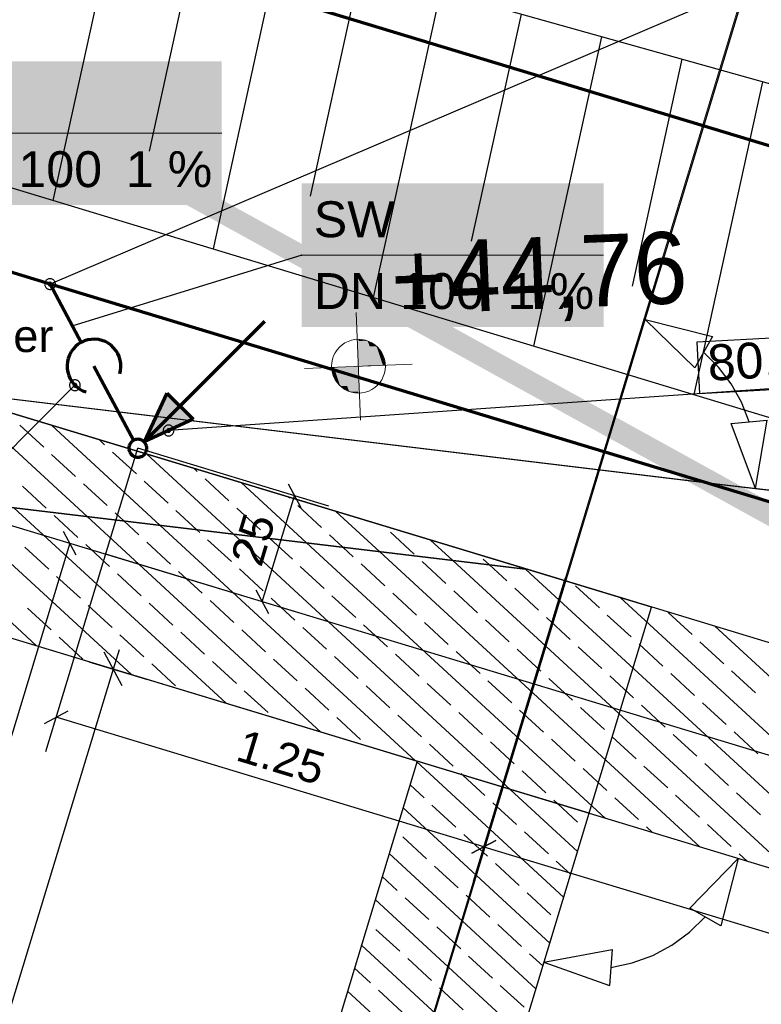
# Model space of a CAD drawing. Extents: x -779 to 790, y -208 to 633.
# Tile 169 of 232: x 174 to 216, y 334 to 389. Entities that reach past the tile are written whole.
import ezdxf
from ezdxf.lldxf.tags import DXFTag

# ---------------------------------------------------------------- set-up
doc = ezdxf.new("R2010")
doc.units = 0
doc.layers.get('0').update_dxf_attribs({"lineweight": 25})
for name, color, linetype, lineweight, true_color in [('01AFU Allgemein Bemaßung-A07F5V4RWF', 7, 'Continuous', 25, 0x848484), ('02 Raster Bemaßung', 7, 'Continuous', 25, 0x848484), ('02 Raster Gebäude-A07F5V4QWF', 7, 'Continuous', 25, 0x848484), ('20 Bodenplatte-A07F5V4PWF', 7, 'Continuous', 25, 0x848484), ('20 Fundament-A07F5V4OWF', 7, 'Continuous', 25, 0x848484), ('20 Magerbeton Bohrungen', 7, 'Continuous', 25, 0x848484), ('30 Baugrubenplanung', 7, 'Continuous', 25, 0x848484), ('60 Höhen Außen (Bestand - bleibt)', 9, 'Continuous', 18, 0x808080), ('S_Mass', 150, 'Continuous', 25, 0x007fff), ('S_Regenwasser_Grundleitung', 7, 'Continuous', 70, 0x0080ff), ('S_Schmutzwasser_Grundleitung', 7, 'Continuous', 70, 0x7f5f00), ('X_Mass', 150, 'Continuous', 25, 0x007fff)]:
    doc.layers.add(name, color=color, linetype=linetype, lineweight=lineweight, true_color=true_color)
for name, color, linetype, lineweight in [('02 Raster Gebäude-A07F5V53WF', 7, 'Continuous', 13), ('X_Allgemein', 7, 'Continuous', 25), ('X_Text', 7, 'Continuous', 25)]:
    doc.layers.add(name, color=color, linetype=linetype, lineweight=lineweight)
doc.styles.get("Standard").update_dxf_attribs({"font": 'arial.ttf'})
tags = doc.linetypes.add('Raster-A07F5V4TWF', pattern=[0.2, 0.1, -0.05, 0, -0.05]).pattern_tags.tags
tags[10:11] = [DXFTag(74, 4), DXFTag(75, 0), DXFTag(340, '0'), DXFTag(46, 1.0), DXFTag(50, 0.0), DXFTag(44, 0.0), DXFTag(45, 0.0)]
tags[8:9] = [DXFTag(74, 4), DXFTag(75, 0), DXFTag(340, '0'), DXFTag(46, 1.0), DXFTag(50, 0.0), DXFTag(44, 0.0), DXFTag(45, 0.0)]
tags[6:7] = [DXFTag(74, 4), DXFTag(75, 0), DXFTag(340, '0'), DXFTag(46, 1.0), DXFTag(50, 0.0), DXFTag(44, 0.0), DXFTag(45, 0.0)]
tags[4:5] = [DXFTag(74, 4), DXFTag(75, 0), DXFTag(340, '0'), DXFTag(46, 1.0), DXFTag(50, 0.0), DXFTag(44, 0.0), DXFTag(45, 0.0)]
tags = doc.linetypes.add('Raster-A07F5V57WF', pattern=[0.2, 0.1, -0.05, 0, -0.05]).pattern_tags.tags
tags[10:11] = [DXFTag(74, 4), DXFTag(75, 0), DXFTag(340, '0'), DXFTag(46, 1.0), DXFTag(50, 0.0), DXFTag(44, 0.0), DXFTag(45, 0.0)]
tags[8:9] = [DXFTag(74, 4), DXFTag(75, 0), DXFTag(340, '0'), DXFTag(46, 1.0), DXFTag(50, 0.0), DXFTag(44, 0.0), DXFTag(45, 0.0)]
tags[6:7] = [DXFTag(74, 4), DXFTag(75, 0), DXFTag(340, '0'), DXFTag(46, 1.0), DXFTag(50, 0.0), DXFTag(44, 0.0), DXFTag(45, 0.0)]
tags[4:5] = [DXFTag(74, 4), DXFTag(75, 0), DXFTag(340, '0'), DXFTag(46, 1.0), DXFTag(50, 0.0), DXFTag(44, 0.0), DXFTag(45, 0.0)]
tags = doc.linetypes.add('Wipeout_Contour-A07F5V4SWF', pattern=[1, 0, -1]).pattern_tags.tags
tags[6:7] = [DXFTag(74, 4), DXFTag(75, 0), DXFTag(340, '0'), DXFTag(46, 1.0), DXFTag(50, 0.0), DXFTag(44, 0.0), DXFTag(45, 0.0)]
tags[4:5] = [DXFTag(74, 4), DXFTag(75, 0), DXFTag(340, '0'), DXFTag(46, 1.0), DXFTag(50, 0.0), DXFTag(44, 0.0), DXFTag(45, 0.0)]

# ---------------------------------------------------------------- blocks, each defined once
blk = doc.blocks.new('Referenz-A07F5V4VWF', base_point=(-401.415, -176.34))
at = {"color": 0, "linetype": 'ByBlock', "lineweight": -2, "ltscale": 12.5}
for p, q in [((272.322, 369.969), (184.297, 394.662)), ((209.519, 356.603), (136.486, 378.746)), ((202.636, 358.69), (136.488, 378.745)), ((134.01, 366.956), (202.636, 358.69)), ((202.636, 358.69), (134.01, 366.956)), ((134.01, 366.956), (464.718, 266.687)), ((449.327, 283.894), (202.636, 358.69)), ((163.022, 203.242), (209.519, 356.603)), ((196.465, 348.02), (151.441, 199.539)), ((206.036, 345.118), (196.465, 348.02)), ((153.039, 170.342), (206.036, 345.118)), ((163.022, 203.242), (206.036, 345.118)), ((206.036, 345.118), (464.718, 266.687))]:
    blk.add_line(p, q, dxfattribs=at)
at = {"layer": '01AFU Allgemein Bemaßung-A07F5V4RWF', "color": 0, "lineweight": -2}
for p, q in [((180.036, 352.218), (179.036, 354.089)), ((179.862, 354.23), (179.536, 353.153)), ((178.19, 353.561), (181.45, 352.573)), ((179.536, 353.153), (164.013, 301.962))]:
    blk.add_line(p, q, dxfattribs=at)
at = {"layer": '02 Raster Bemaßung', "color": 0, "lineweight": -2}
for p, q in [((206.25, 363.057), (210.204, 376.096)), ((209.153, 372.628), (212.899, 371.682)), ((209.153, 372.628), (211.924, 369.935)), ((212.899, 371.682), (211.924, 369.935)), ((213.236, 369.974), (212.411, 370.808)), ((213.941, 369.037), (213.236, 369.974)), ((214.515, 368.014), (213.941, 369.037)), ((214.946, 366.924), (214.515, 368.014)), ((213.951, 366.829), (215.942, 367.019)), ((215.301, 363.208), (215.942, 367.019)), ((215.301, 363.208), (213.951, 366.829)), ((214.334, 342.602), (211.635, 339.836)), ((214.334, 342.602), (213.379, 338.857)), ((213.379, 338.857), (211.635, 339.836)), ((211.634, 338.497), (212.507, 339.347)), ((210.651, 337.778), (211.634, 338.497)), ((203.52, 336.82), (207.319, 337.529)), ((207.319, 337.529), (207.164, 335.534)), ((209.577, 337.203), (210.651, 337.778)), ((203.52, 336.82), (207.164, 335.534)), ((207.241, 336.531), (208.433, 336.785)), ((208.433, 336.785), (209.577, 337.203))]:
    blk.add_line(p, q, dxfattribs=at)
at = {"layer": '02 Raster Bemaßung', "color": 0, "linetype": 'Wipeout_Contour-A07F5V4SWF', "lineweight": -2, "ltscale": 1.625}
for p, q in [((221.045, 371.844), (212.03, 371.351)), ((212.03, 371.351), (212.186, 368.498)), ((212.186, 368.498), (221.201, 368.991))]:
    blk.add_line(p, q, dxfattribs=at)
at = {"layer": '02 Raster Gebäude-A07F5V4QWF', "color": 0, "linetype": 'Raster-A07F5V4TWF', "lineweight": -2, "ltscale": 187.5}
for p, q in [((458.124, 274.957), (-306.446, 506.77)), ((-300.403, 425.325), (213.848, 363.383)), ((208.796, 371.453), (214.601, 390.595)), ((153.802, 190.091), (208.796, 371.453)), ((213.848, 363.383), (277.881, 355.671))]:
    blk.add_line(p, q, dxfattribs=at)
at = {"layer": '20 Bodenplatte-A07F5V4PWF', "color": 0, "lineweight": -2}
for p, q in [((209.519, 356.603), (136.486, 378.746)), ((163.022, 203.242), (209.519, 356.603))]:
    blk.add_line(p, q, dxfattribs=at)
at = {"layer": '20 Fundament-A07F5V4OWF', "color": 0, "lineweight": -2}
for p, q in [((136.488, 378.745), (202.636, 358.69)), ((178.086, 361.647), (170.837, 368.331)), ((175.671, 365.506), (174.348, 366.726)), ((182.158, 361.156), (176.112, 366.732)), ((179.063, 365.643), (178.75, 365.932)), ((180.827, 364.016), (179.504, 365.236)), ((177.436, 363.879), (176.112, 365.099)), ((186.231, 360.666), (181.387, 365.132)), ((141.918, 364.558), (196.465, 348.02)), ((184.219, 364.154), (184.025, 364.332)), ((182.592, 362.389), (181.268, 363.609)), ((185.984, 362.526), (184.66, 363.747)), ((175.273, 354.445), (165.867, 363.118)), ((175.808, 362.114), (174.485, 363.334)), ((179.2, 362.252), (177.877, 363.472)), ((190.304, 360.175), (186.663, 363.533)), ((180.549, 352.845), (169.94, 362.628)), ((189.375, 362.664), (189.3, 362.733)), ((185.824, 351.246), (174.013, 362.137)), ((184.195, 360.911), (183.033, 361.982)), ((187.748, 360.899), (186.425, 362.12)), ((191.14, 361.037), (189.817, 362.257)), ((194.377, 359.684), (191.938, 361.933)), ((177.573, 360.487), (176.25, 361.707)), ((191.099, 349.646), (178.086, 361.647)), ((180.122, 361.401), (179.641, 361.845)), ((180.965, 360.624), (180.122, 361.401)), ((196.375, 348.047), (182.158, 361.156)), ((184.357, 360.762), (184.195, 360.911)), ((186.121, 359.135), (184.798, 360.355)), ((201.65, 346.448), (186.231, 360.666)), ((188.268, 360.42), (188.189, 360.492)), ((189.513, 359.272), (188.268, 360.42)), ((192.34, 359.93), (191.581, 360.63)), ((196.296, 359.547), (194.973, 360.767)), ((198.45, 359.194), (197.213, 360.334)), ((175.946, 358.722), (174.622, 359.943)), ((179.338, 358.86), (178.014, 360.08)), ((182.729, 358.997), (181.406, 360.218)), ((206.925, 344.848), (190.304, 360.175)), ((192.905, 359.409), (192.34, 359.93)), ((212.201, 343.249), (194.377, 359.684)), ((217.476, 341.649), (198.45, 359.194)), ((200.486, 358.949), (200.129, 359.277)), ((187.886, 357.507), (186.562, 358.728)), ((191.277, 357.645), (189.954, 358.865)), ((194.669, 357.782), (193.346, 359.003)), ((198.061, 357.92), (196.738, 359.14)), ((201.453, 358.057), (200.486, 358.949)), ((202.522, 358.703), (202.489, 358.734)), ((222.751, 340.05), (202.522, 358.703)), ((449.327, 283.894), (202.636, 358.69)), ((177.71, 357.095), (176.387, 358.316)), ((181.102, 357.233), (179.779, 358.453)), ((184.494, 357.37), (183.17, 358.59)), ((203.217, 356.43), (201.894, 357.65)), ((206.609, 356.567), (205.286, 357.788)), ((189.65, 355.88), (188.327, 357.101)), ((193.042, 356.018), (191.719, 357.238)), ((196.434, 356.155), (195.11, 357.375)), ((199.826, 356.292), (198.502, 357.513)), ((228.026, 338.45), (207.764, 357.135)), ((176.083, 355.331), (174.76, 356.551)), ((179.475, 355.468), (178.152, 356.688)), ((182.867, 355.605), (181.543, 356.826)), ((186.259, 355.743), (184.935, 356.963)), ((204.982, 354.803), (203.659, 356.023)), ((208.374, 354.94), (207.05, 356.16)), ((211.766, 355.078), (210.442, 356.298)), ((191.415, 354.253), (190.091, 355.473)), ((194.807, 354.39), (193.483, 355.611)), ((198.198, 354.528), (196.875, 355.748)), ((201.59, 354.665), (200.267, 355.886)), ((233.302, 336.851), (213.039, 355.535)), ((177.848, 353.703), (176.524, 354.924)), ((181.24, 353.841), (179.916, 355.061)), ((184.631, 353.978), (183.308, 355.199)), ((188.023, 354.116), (186.7, 355.336)), ((203.355, 353.038), (202.031, 354.258)), ((206.747, 353.176), (205.423, 354.396)), ((210.138, 353.313), (208.815, 354.533)), ((213.53, 353.45), (212.207, 354.671)), ((189.788, 352.488), (188.464, 353.709)), ((193.179, 352.626), (191.856, 353.846)), ((196.571, 352.763), (195.248, 353.984)), ((199.963, 352.901), (198.64, 354.121)), ((183.004, 352.214), (181.681, 353.434)), ((186.396, 352.351), (185.072, 353.571)), ((205.119, 351.411), (203.796, 352.631)), ((208.511, 351.548), (207.188, 352.769)), ((211.903, 351.686), (210.579, 352.906)), ((215.295, 351.823), (213.971, 353.044)), ((191.552, 350.861), (190.229, 352.082)), ((194.944, 350.999), (193.621, 352.219)), ((198.336, 351.136), (197.012, 352.356)), ((201.728, 351.274), (200.404, 352.494)), ((188.161, 350.724), (186.837, 351.944)), ((206.884, 349.784), (205.561, 351.004)), ((210.276, 349.921), (208.952, 351.142)), ((213.668, 350.059), (212.344, 351.279)), ((193.317, 349.234), (191.993, 350.454)), ((196.709, 349.372), (195.385, 350.592)), ((200.1, 349.509), (198.777, 350.729)), ((203.492, 349.646), (202.169, 350.867)), ((208.649, 348.157), (207.325, 349.377)), ((212.04, 348.294), (210.717, 349.514)), ((215.432, 348.431), (214.109, 349.652)), ((198.473, 347.744), (197.15, 348.965)), ((201.865, 347.882), (200.542, 349.102)), ((205.257, 348.019), (203.933, 349.24)), ((196.465, 348.02), (180.942, 296.828)), ((204.619, 340.445), (196.452, 347.976)), ((210.413, 346.529), (209.09, 347.75)), ((213.805, 346.667), (212.481, 347.887)), ((199.012, 347.247), (198.914, 347.338)), ((200.238, 346.117), (199.012, 347.247)), ((203.63, 346.255), (202.306, 347.475)), ((207.021, 346.392), (205.698, 347.612)), ((196.846, 345.98), (196.065, 346.7)), ((205.393, 342.996), (201.65, 346.448)), ((212.178, 344.902), (210.854, 346.123)), ((215.57, 345.04), (214.246, 346.26)), ((198.611, 344.353), (197.287, 345.573)), ((202.002, 344.49), (200.679, 345.71)), ((204.288, 345.648), (204.071, 345.848)), ((205.394, 344.627), (204.288, 345.648)), ((208.786, 344.765), (207.463, 345.985)), ((163.017, 203.246), (206.036, 345.118)), ((203.845, 337.893), (195.678, 345.424)), ((206.036, 345.118), (464.718, 266.687)), ((213.942, 343.275), (212.619, 344.495)), ((200.375, 342.725), (199.052, 343.946)), ((203.767, 342.863), (202.444, 344.083)), ((209.563, 344.048), (209.227, 344.358)), ((196.983, 342.588), (195.66, 343.808)), ((203.072, 335.341), (194.904, 342.873)), ((214.838, 342.449), (214.383, 342.868)), ((202.14, 341.098), (200.816, 342.319)), ((205.006, 341.72), (204.208, 342.456)), ((198.748, 340.961), (197.425, 342.181)), ((195.356, 340.823), (194.517, 341.597)), ((200.513, 339.334), (199.189, 340.554)), ((203.904, 339.471), (202.581, 340.691)), ((202.298, 332.79), (194.131, 340.321)), ((197.121, 339.196), (195.797, 340.417)), ((202.277, 337.706), (200.954, 338.927)), ((195.494, 337.432), (194.17, 338.652)), ((198.885, 337.569), (197.562, 338.789)), ((201.524, 330.238), (193.357, 337.77)), ((203.458, 336.617), (202.718, 337.3)), ((197.258, 335.804), (195.935, 337.025)), ((200.65, 335.942), (199.327, 337.162)), ((193.867, 335.667), (192.97, 336.494)), ((200.75, 327.687), (192.583, 335.218)), ((195.631, 334.04), (194.308, 335.26)), ((199.023, 334.177), (197.699, 335.398)), ((202.415, 334.315), (201.091, 335.535))]:
    blk.add_line(p, q, dxfattribs=at)
at = {"layer": '20 Magerbeton Bohrungen', "color": 0, "lineweight": -2}
for p, q in [((163.022, 203.242), (206.036, 345.118)), ((206.036, 345.118), (464.718, 266.687))]:
    blk.add_line(p, q, dxfattribs=at)
at = {"layer": '30 Baugrubenplanung', "color": 0, "lineweight": -2}
for p, q in [((179.808, 395.785), (176.175, 379.253)), ((184.318, 394.656), (181.538, 382.003)), ((272.322, 369.969), (184.297, 394.662)), ((272.322, 369.969), (184.297, 394.662)), ((188.799, 393.399), (185.097, 376.548)), ((193.281, 392.142), (190.503, 379.496)), ((138.963, 390.536), (489.954, 284.117)), ((138.963, 390.536), (319.714, 335.733)), ((197.763, 390.885), (194.019, 373.843)), ((202.245, 389.627), (199.467, 376.988)), ((206.726, 388.37), (202.94, 371.139)), ((211.208, 387.113), (208.432, 374.481)), ((215.69, 385.856), (211.862, 368.434))]:
    blk.add_line(p, q, dxfattribs=at)
at = {"layer": '02 Raster Bemaßung', "color": 0, "linetype": 'ByBlock', "lineweight": -2, "ltscale": 2.25, "insert": (212.579, 371.202), "char_height": 2.00026, "attachment_point": 1, "rotation": 3.132}
blk.add_mtext('{\\fArial;80,00°}', dxfattribs=at)
blk = doc.blocks.new('Polylinie-A07F5V4XWF', base_point=(-290.566, 305.478))
at = {"color": 0, "linetype": 'ByBlock', "lineweight": -2, "ltscale": 0.25}
for points in [[(242.671, 346.418), (167.619, 389.202), (165.135, 389.202)], [(245.154, 346.418), (242.671, 346.418), (167.619, 389.202)]]:
    blk.add_solid(points, dxfattribs=at)
blk = doc.blocks.new('Referenz-A07F5V59WF', base_point=(-759.499, -206.186))
at = {"layer": '02 Raster Gebäude-A07F5V53WF', "color": 0, "linetype": 'Raster-A07F5V57WF', "ltscale": 117.000008}
for p, q in [((458.011, 274.994), (-306.417, 506.754)), ((-300.374, 425.324), (213.781, 363.401)), ((153.748, 190.141), (208.729, 371.469)), ((213.781, 363.401), (277.801, 355.69))]:
    blk.add_line(p, q, dxfattribs=at)
at = {"layer": '02 Raster Gebäude-A07F5V53WF', "color": 0, "linetype": 'Continuous', "ltscale": 117.000008}
blk.add_line((208.729, 371.469), (214.533, 390.607), dxfattribs=at)
at = {"layer": '60 Höhen Außen (Bestand - bleibt)', "color": 0, "linetype": 'Continuous', "ltscale": 162.000017}
for p, q in [((193.071, 373.015), (193.314, 367.02)), ((192.442, 371.316), (192.279, 371.207)), ((192.618, 371.403), (192.442, 371.316)), ((192.804, 371.466), (192.618, 371.403)), ((192.996, 371.504), (192.804, 371.466)), ((193.192, 371.517), (192.996, 371.504)), ((193.388, 371.504), (193.192, 371.517)), ((193.58, 371.466), (193.388, 371.504)), ((193.766, 371.403), (193.58, 371.466)), ((193.942, 371.316), (193.766, 371.403)), ((194.105, 371.207), (193.942, 371.316)), ((191.893, 370.767), (191.806, 370.591)), ((192.002, 370.93), (191.893, 370.767)), ((192.131, 371.078), (192.002, 370.93)), ((192.279, 371.207), (192.131, 371.078)), ((194.253, 371.078), (194.105, 371.207)), ((194.382, 370.93), (194.253, 371.078)), ((194.491, 370.767), (194.382, 370.93)), ((194.578, 370.591), (194.491, 370.767)), ((191.705, 370.213), (191.692, 370.017)), ((191.743, 370.406), (191.705, 370.213)), ((191.806, 370.591), (191.743, 370.406)), ((194.641, 370.406), (194.578, 370.591)), ((194.679, 370.213), (194.641, 370.406)), ((194.692, 370.017), (194.679, 370.213)), ((196.189, 370.139), (190.195, 369.896)), ((191.692, 370.017), (191.705, 369.822)), ((191.705, 369.822), (191.743, 369.629)), ((191.743, 369.629), (191.806, 369.443)), ((194.578, 369.443), (194.641, 369.629)), ((194.641, 369.629), (194.679, 369.822)), ((194.679, 369.822), (194.692, 370.017)), ((191.806, 369.443), (191.893, 369.267)), ((191.893, 369.267), (192.002, 369.104)), ((192.002, 369.104), (192.131, 368.957)), ((194.253, 368.957), (194.382, 369.104)), ((194.382, 369.104), (194.491, 369.267)), ((194.491, 369.267), (194.578, 369.443)), ((192.131, 368.957), (192.279, 368.827)), ((192.279, 368.827), (192.442, 368.718)), ((192.442, 368.718), (192.618, 368.632)), ((192.618, 368.632), (192.804, 368.569)), ((192.804, 368.569), (192.996, 368.53)), ((192.996, 368.53), (193.192, 368.517)), ((193.192, 368.517), (193.388, 368.53)), ((193.388, 368.53), (193.58, 368.569)), ((193.58, 368.569), (193.766, 368.632)), ((193.766, 368.632), (193.942, 368.718)), ((193.942, 368.718), (194.105, 368.827)), ((194.105, 368.827), (194.253, 368.957))]:
    blk.add_line(p, q, dxfattribs=at)
for points in [[(193.192, 371.506), (193.132, 371.506), (193.131, 371.516)], [(193.192, 370.017), (193.192, 371.506), (193.132, 371.506)], [(193.709, 370.038), (193.192, 370.038), (193.192, 371.506)], [(193.709, 371.425), (193.221, 371.425), (193.192, 371.506)], [(193.709, 370.038), (193.709, 371.425), (193.221, 371.425)], [(194.209, 370.059), (193.709, 370.059), (193.709, 371.425)], [(194.209, 371.12), (193.821, 371.12), (193.709, 371.425)], [(194.209, 370.059), (194.209, 371.12), (193.821, 371.12)], [(194.553, 370.073), (194.209, 370.073), (194.209, 371.12)], [(194.553, 370.647), (194.364, 370.647), (194.209, 371.12)], [(194.553, 370.073), (194.553, 370.647), (194.364, 370.647)], [(194.691, 370.078), (194.553, 370.078), (194.553, 370.647)], [(191.831, 369.957), (191.693, 369.957), (191.831, 369.962)], [(191.831, 369.388), (191.831, 369.957), (191.693, 369.957)], [(192.175, 369.962), (191.831, 369.962), (192.175, 369.976)], [(192.02, 369.388), (191.831, 369.388), (191.831, 369.962)], [(192.175, 368.915), (192.175, 369.962), (191.831, 369.962)], [(192.675, 369.976), (192.175, 369.976), (192.675, 369.996)], [(192.563, 368.915), (192.175, 368.915), (192.175, 369.976)], [(192.675, 368.61), (192.675, 369.976), (192.175, 369.976)], [(193.192, 369.996), (192.675, 369.996), (193.192, 370.017)], [(193.163, 368.61), (192.675, 368.61), (192.675, 369.996)], [(193.192, 368.528), (193.192, 369.996), (192.675, 369.996)], [(193.192, 370.017), (193.709, 370.038), (193.192, 370.038)], [(193.252, 368.528), (193.192, 368.528), (193.192, 370.017)], [(193.709, 370.038), (194.209, 370.059), (193.709, 370.059)], [(194.209, 370.059), (194.553, 370.073), (194.209, 370.073)], [(194.553, 370.073), (194.691, 370.078), (194.553, 370.078)], [(192.175, 368.915), (192.02, 369.388), (191.831, 369.388)], [(192.675, 368.61), (192.563, 368.915), (192.175, 368.915)], [(193.192, 368.528), (193.163, 368.61), (192.675, 368.61)], [(193.253, 368.519), (193.252, 368.528), (193.192, 368.528)]]:
    blk.add_solid(points, dxfattribs=at)
at = {"layer": '60 Höhen Außen (Bestand - bleibt)', "color": 0, "linetype": 'Continuous', "ltscale": 162.000017, "insert": (194.918, 376.876), "char_height": 3.99976, "attachment_point": 1, "rotation": 2.3207}
blk.add_mtext('{\\fCentury Gothic;+44,76}', dxfattribs=at)
blk = doc.blocks.new('Maß-A07F5VB3WF', base_point=(109.726, 285.585))
at = {"color": 0, "linetype": 'ByBlock', "lineweight": -2, "ltscale": 0.25}
for p, q in [((179.033, 359.575), (132.134, 373.794)), ((177.473, 359.494), (176.766, 360.816)), ((177.119, 360.155), (154.712, 286.246))]:
    blk.add_line(p, q, dxfattribs=at)
blk = doc.blocks.new('Maß-A07F5VB9WF', base_point=(179.123, 356.244))
at = {"color": 0, "linetype": 'ByBlock', "lineweight": -2, "ltscale": 0.25}
for p, q in [((191.541, 362.228), (180.912, 365.45)), ((189.273, 363.469), (189.981, 362.147)), ((187.838, 356.905), (189.627, 362.808)), ((189.752, 356.325), (179.123, 359.548)), ((187.484, 357.567), (188.191, 356.244))]:
    blk.add_line(p, q, dxfattribs=at)
at = {"color": 0, "linetype": 'ByBlock', "lineweight": -2, "ltscale": 0.25, "insert": (186.054, 359.296), "char_height": 1.8, "attachment_point": 1, "rotation": 73.1337}
blk.add_mtext('{\\fArial;25}', dxfattribs=at)
blk = doc.blocks.new('Maß-A07F5VBBWF', base_point=(175.71, 341.344))
at = {"color": 0, "linetype": 'ByBlock', "lineweight": -2, "ltscale": 0.25}
for p, q in [((175.791, 348.561), (180.912, 365.45)), ((199.595, 341.344), (204.716, 358.232)), ((175.71, 350.122), (177.033, 350.829)), ((200.175, 343.258), (176.372, 350.475)), ((199.514, 342.904), (200.837, 343.611))]:
    blk.add_line(p, q, dxfattribs=at)
at = {"color": 0, "linetype": 'ByBlock', "lineweight": -2, "ltscale": 0.25, "insert": (186.808, 349.819), "char_height": 1.8, "attachment_point": 1, "rotation": 343.1319}
blk.add_mtext('{\\fArial;1.25}', dxfattribs=at)
blk = doc.blocks.new('Maß-A07F5VC1WF', base_point=(199.514, 323.113))
at = {"color": 0, "linetype": 'ByBlock', "lineweight": -2, "ltscale": 0.25}
for p, q in [((199.595, 341.344), (204.665, 358.063)), ((200.837, 343.611), (199.514, 342.904)), ((200.175, 343.258), (260.301, 325.027))]:
    blk.add_line(p, q, dxfattribs=at)

msp = doc.modelspace()

# ---------------------------------------------------------------- linework, layer by layer
at = {"layer": 'S_Mass'}
for p, q in [((218.966, 392.929), (176.023, 374.594)), ((175.726, 374.633), (175.723, 374.594)), ((175.723, 374.594), (175.726, 374.555)), ((175.733, 374.671), (175.726, 374.633)), ((175.726, 374.555), (175.733, 374.516)), ((175.746, 374.709), (175.733, 374.671)), ((175.763, 374.744), (175.746, 374.709)), ((175.785, 374.776), (175.763, 374.744)), ((175.811, 374.806), (175.785, 374.776)), ((175.84, 374.832), (175.811, 374.806)), ((175.873, 374.854), (175.84, 374.832)), ((175.908, 374.871), (175.873, 374.854)), ((175.945, 374.883), (175.908, 374.871)), ((175.924, 374.607), (175.923, 374.594)), ((175.923, 374.594), (175.924, 374.581)), ((175.926, 374.62), (175.924, 374.607)), ((175.924, 374.581), (175.926, 374.568)), ((175.931, 374.632), (175.926, 374.62)), ((175.926, 374.568), (175.931, 374.555)), ((175.936, 374.644), (175.931, 374.632)), ((175.931, 374.555), (175.936, 374.544)), ((175.944, 374.655), (175.936, 374.644)), ((175.952, 374.664), (175.944, 374.655)), ((175.984, 374.891), (175.945, 374.883)), ((175.962, 374.673), (175.952, 374.664)), ((175.973, 374.68), (175.962, 374.673)), ((175.985, 374.686), (175.973, 374.68)), ((176.023, 374.894), (175.984, 374.891)), ((175.997, 374.69), (175.985, 374.686)), ((176.01, 374.693), (175.997, 374.69)), ((176.023, 374.694), (176.01, 374.693)), ((176.062, 374.891), (176.023, 374.894)), ((176.036, 374.693), (176.023, 374.694)), ((176.049, 374.69), (176.036, 374.693)), ((176.061, 374.686), (176.049, 374.69)), ((176.073, 374.68), (176.061, 374.686)), ((176.101, 374.883), (176.062, 374.891)), ((176.084, 374.673), (176.073, 374.68)), ((176.094, 374.664), (176.084, 374.673)), ((176.102, 374.655), (176.094, 374.664)), ((176.138, 374.871), (176.101, 374.883)), ((176.11, 374.644), (176.102, 374.655)), ((176.115, 374.632), (176.11, 374.644)), ((176.11, 374.544), (176.115, 374.555)), ((176.12, 374.62), (176.115, 374.632)), ((176.115, 374.555), (176.12, 374.568)), ((176.122, 374.607), (176.12, 374.62)), ((176.12, 374.568), (176.122, 374.581)), ((176.123, 374.594), (176.122, 374.607)), ((176.122, 374.581), (176.123, 374.594)), ((176.173, 374.854), (176.138, 374.871)), ((176.206, 374.832), (176.173, 374.854)), ((176.235, 374.806), (176.206, 374.832)), ((176.261, 374.776), (176.235, 374.806)), ((176.283, 374.744), (176.261, 374.776)), ((176.3, 374.709), (176.283, 374.744)), ((176.313, 374.671), (176.3, 374.709)), ((176.32, 374.633), (176.313, 374.671)), ((176.313, 374.516), (176.32, 374.555)), ((176.323, 374.594), (176.32, 374.633)), ((176.32, 374.555), (176.323, 374.594)), ((175.733, 374.516), (175.746, 374.479)), ((175.746, 374.479), (175.763, 374.444)), ((175.763, 374.444), (175.785, 374.411)), ((175.785, 374.411), (175.811, 374.382)), ((175.811, 374.382), (175.84, 374.356)), ((175.84, 374.356), (175.873, 374.334)), ((175.873, 374.334), (175.908, 374.317)), ((175.908, 374.317), (175.945, 374.304)), ((175.936, 374.544), (175.944, 374.533)), ((175.944, 374.533), (175.952, 374.523)), ((175.945, 374.304), (175.984, 374.296)), ((175.952, 374.523), (175.962, 374.514)), ((175.962, 374.514), (175.973, 374.507)), ((175.973, 374.507), (175.985, 374.501)), ((175.984, 374.296), (176.023, 374.294)), ((175.985, 374.501), (175.997, 374.497)), ((175.997, 374.497), (176.01, 374.495)), ((176.01, 374.495), (176.023, 374.494)), ((176.023, 374.494), (176.036, 374.495)), ((176.023, 374.294), (176.062, 374.296)), ((176.036, 374.495), (176.049, 374.497)), ((176.049, 374.497), (176.061, 374.501)), ((176.061, 374.501), (176.073, 374.507)), ((176.062, 374.296), (176.101, 374.304)), ((176.073, 374.507), (176.084, 374.514)), ((176.084, 374.514), (176.094, 374.523)), ((176.094, 374.523), (176.102, 374.533)), ((176.101, 374.304), (176.138, 374.317)), ((176.102, 374.533), (176.11, 374.544)), ((176.138, 374.317), (176.173, 374.334)), ((176.173, 374.334), (176.206, 374.356)), ((176.206, 374.356), (176.235, 374.382)), ((176.235, 374.382), (176.261, 374.411)), ((176.261, 374.411), (176.283, 374.444)), ((176.283, 374.444), (176.3, 374.479)), ((176.3, 374.479), (176.313, 374.516)), ((177.132, 369.074), (177.119, 369.037)), ((177.149, 369.109), (177.132, 369.074)), ((177.171, 369.142), (177.149, 369.109)), ((177.197, 369.171), (177.171, 369.142)), ((177.226, 369.197), (177.197, 369.171)), ((177.259, 369.219), (177.226, 369.197)), ((177.294, 369.236), (177.259, 369.219)), ((177.331, 369.249), (177.294, 369.236)), ((177.37, 369.257), (177.331, 369.249)), ((177.409, 369.259), (177.37, 369.257)), ((177.448, 369.257), (177.409, 369.259)), ((177.487, 369.249), (177.448, 369.257)), ((177.524, 369.236), (177.487, 369.249)), ((177.559, 369.219), (177.524, 369.236)), ((177.592, 369.197), (177.559, 369.219)), ((177.621, 369.171), (177.592, 369.197)), ((177.647, 369.142), (177.621, 369.171)), ((177.669, 369.109), (177.647, 369.142)), ((177.686, 369.074), (177.669, 369.109)), ((177.699, 369.037), (177.686, 369.074)), ((226.362, 369.465), (182.625, 366.438)), ((160.964, 352.45), (177.409, 368.959)), ((177.112, 368.998), (177.109, 368.959)), ((177.109, 368.959), (177.112, 368.92)), ((177.119, 369.037), (177.112, 368.998)), ((177.112, 368.92), (177.119, 368.882)), ((177.119, 368.882), (177.132, 368.844)), ((177.132, 368.844), (177.149, 368.809)), ((177.149, 368.809), (177.171, 368.777)), ((177.171, 368.777), (177.197, 368.747)), ((177.197, 368.747), (177.226, 368.721)), ((177.226, 368.721), (177.259, 368.699)), ((177.259, 368.699), (177.294, 368.682)), ((177.294, 368.682), (177.331, 368.669)), ((177.31, 368.972), (177.309, 368.959)), ((177.309, 368.959), (177.31, 368.946)), ((177.312, 368.985), (177.31, 368.972)), ((177.31, 368.946), (177.312, 368.933)), ((177.317, 368.997), (177.312, 368.985)), ((177.312, 368.933), (177.317, 368.921)), ((177.322, 369.009), (177.317, 368.997)), ((177.317, 368.921), (177.322, 368.909)), ((177.33, 369.02), (177.322, 369.009)), ((177.322, 368.909), (177.33, 368.898)), ((177.338, 369.03), (177.33, 369.02)), ((177.33, 368.898), (177.338, 368.889)), ((177.331, 368.669), (177.37, 368.662)), ((177.348, 369.039), (177.338, 369.03)), ((177.338, 368.889), (177.348, 368.88)), ((177.359, 369.046), (177.348, 369.039)), ((177.348, 368.88), (177.359, 368.873)), ((177.371, 369.052), (177.359, 369.046)), ((177.359, 368.873), (177.371, 368.867)), ((177.37, 368.662), (177.409, 368.659)), ((177.383, 369.056), (177.371, 369.052)), ((177.371, 368.867), (177.383, 368.863)), ((177.396, 369.058), (177.383, 369.056)), ((177.383, 368.863), (177.396, 368.86)), ((177.409, 369.059), (177.396, 369.058)), ((177.396, 368.86), (177.409, 368.859)), ((177.422, 369.058), (177.409, 369.059)), ((177.409, 368.859), (177.422, 368.86)), ((177.409, 368.659), (177.448, 368.662)), ((177.435, 369.056), (177.422, 369.058)), ((177.422, 368.86), (177.435, 368.863)), ((177.447, 369.052), (177.435, 369.056)), ((177.435, 368.863), (177.447, 368.867)), ((177.459, 369.046), (177.447, 369.052)), ((177.447, 368.867), (177.459, 368.873)), ((177.448, 368.662), (177.487, 368.669)), ((177.47, 369.039), (177.459, 369.046)), ((177.459, 368.873), (177.47, 368.88)), ((177.48, 369.03), (177.47, 369.039)), ((177.47, 368.88), (177.48, 368.889)), ((177.488, 369.02), (177.48, 369.03)), ((177.48, 368.889), (177.488, 368.898)), ((177.487, 368.669), (177.524, 368.682)), ((177.496, 369.009), (177.488, 369.02)), ((177.488, 368.898), (177.496, 368.909)), ((177.501, 368.997), (177.496, 369.009)), ((177.496, 368.909), (177.501, 368.921)), ((177.506, 368.985), (177.501, 368.997)), ((177.501, 368.921), (177.506, 368.933)), ((177.508, 368.972), (177.506, 368.985)), ((177.506, 368.933), (177.508, 368.946)), ((177.509, 368.959), (177.508, 368.972)), ((177.508, 368.946), (177.509, 368.959)), ((177.524, 368.682), (177.559, 368.699)), ((177.559, 368.699), (177.592, 368.721)), ((177.592, 368.721), (177.621, 368.747)), ((177.621, 368.747), (177.647, 368.777)), ((177.647, 368.777), (177.669, 368.809)), ((177.669, 368.809), (177.686, 368.844)), ((177.686, 368.844), (177.699, 368.882)), ((177.706, 368.998), (177.699, 369.037)), ((177.699, 368.882), (177.706, 368.92)), ((177.709, 368.959), (177.706, 368.998)), ((177.706, 368.92), (177.709, 368.959)), ((182.328, 366.477), (182.325, 366.438)), ((182.325, 366.438), (182.328, 366.398)), ((182.335, 366.515), (182.328, 366.477)), ((182.328, 366.398), (182.335, 366.36)), ((182.348, 366.552), (182.335, 366.515)), ((182.335, 366.36), (182.348, 366.323)), ((182.365, 366.588), (182.348, 366.552)), ((182.348, 366.323), (182.365, 366.288)), ((182.387, 366.62), (182.365, 366.588)), ((182.413, 366.65), (182.387, 366.62)), ((182.443, 366.676), (182.413, 366.65)), ((182.475, 366.697), (182.443, 366.676)), ((182.51, 366.715), (182.475, 366.697)), ((182.548, 366.727), (182.51, 366.715)), ((182.526, 366.451), (182.525, 366.438)), ((182.525, 366.438), (182.526, 366.425)), ((182.529, 366.463), (182.526, 366.451)), ((182.526, 366.425), (182.529, 366.412)), ((182.533, 366.476), (182.529, 366.463)), ((182.529, 366.412), (182.533, 366.399)), ((182.539, 366.488), (182.533, 366.476)), ((182.533, 366.399), (182.539, 366.388)), ((182.546, 366.498), (182.539, 366.488)), ((182.539, 366.388), (182.546, 366.377)), ((182.554, 366.508), (182.546, 366.498)), ((182.546, 366.377), (182.554, 366.367)), ((182.586, 366.735), (182.548, 366.727)), ((182.564, 366.517), (182.554, 366.508)), ((182.554, 366.367), (182.564, 366.358)), ((182.575, 366.524), (182.564, 366.517)), ((182.564, 366.358), (182.575, 366.351)), ((182.587, 366.53), (182.575, 366.524)), ((182.575, 366.351), (182.587, 366.345)), ((182.625, 366.738), (182.586, 366.735)), ((182.599, 366.534), (182.587, 366.53)), ((182.587, 366.345), (182.599, 366.341)), ((182.612, 366.537), (182.599, 366.534)), ((182.599, 366.341), (182.612, 366.338)), ((182.625, 366.538), (182.612, 366.537)), ((182.612, 366.338), (182.625, 366.338)), ((182.664, 366.735), (182.625, 366.738)), ((182.638, 366.537), (182.625, 366.538)), ((182.625, 366.338), (182.638, 366.338)), ((182.651, 366.534), (182.638, 366.537)), ((182.638, 366.338), (182.651, 366.341)), ((182.663, 366.53), (182.651, 366.534)), ((182.651, 366.341), (182.663, 366.345)), ((182.675, 366.524), (182.663, 366.53)), ((182.663, 366.345), (182.675, 366.351)), ((182.703, 366.727), (182.664, 366.735)), ((182.686, 366.517), (182.675, 366.524)), ((182.675, 366.351), (182.686, 366.358)), ((182.696, 366.508), (182.686, 366.517)), ((182.686, 366.358), (182.696, 366.367)), ((182.704, 366.498), (182.696, 366.508)), ((182.696, 366.367), (182.704, 366.377)), ((182.74, 366.715), (182.703, 366.727)), ((182.712, 366.488), (182.704, 366.498)), ((182.704, 366.377), (182.712, 366.388)), ((182.718, 366.476), (182.712, 366.488)), ((182.712, 366.388), (182.718, 366.399)), ((182.722, 366.463), (182.718, 366.476)), ((182.718, 366.399), (182.722, 366.412)), ((182.724, 366.451), (182.722, 366.463)), ((182.722, 366.412), (182.724, 366.425)), ((182.725, 366.438), (182.724, 366.451)), ((182.724, 366.425), (182.725, 366.438)), ((182.775, 366.697), (182.74, 366.715)), ((182.808, 366.676), (182.775, 366.697)), ((182.837, 366.65), (182.808, 366.676)), ((182.863, 366.62), (182.837, 366.65)), ((182.885, 366.588), (182.863, 366.62)), ((182.902, 366.552), (182.885, 366.588)), ((182.885, 366.288), (182.902, 366.323)), ((182.915, 366.515), (182.902, 366.552)), ((182.902, 366.323), (182.915, 366.36)), ((182.923, 366.477), (182.915, 366.515)), ((182.915, 366.36), (182.923, 366.398)), ((182.925, 366.438), (182.923, 366.477)), ((182.923, 366.398), (182.925, 366.438)), ((182.365, 366.288), (182.387, 366.255)), ((182.387, 366.255), (182.413, 366.225)), ((182.413, 366.225), (182.443, 366.2)), ((182.443, 366.2), (182.475, 366.178)), ((182.475, 366.178), (182.51, 366.16)), ((182.51, 366.16), (182.548, 366.148)), ((182.548, 366.148), (182.586, 366.14)), ((182.586, 366.14), (182.625, 366.138)), ((182.625, 366.138), (182.664, 366.14)), ((182.664, 366.14), (182.703, 366.148)), ((182.703, 366.148), (182.74, 366.16)), ((182.74, 366.16), (182.775, 366.178)), ((182.775, 366.178), (182.808, 366.2)), ((182.808, 366.2), (182.837, 366.225)), ((182.837, 366.225), (182.863, 366.255)), ((182.863, 366.255), (182.885, 366.288))]:
    msp.add_line(p, q, dxfattribs=at)
at = {"layer": 'S_Regenwasser_Grundleitung'}
msp.add_line((162.667, 398.497), (419.409, 320.658), dxfattribs=at)
at = {"layer": 'S_Schmutzwasser_Grundleitung'}
for p, q in [((176.023, 374.594), (137.983, 386.127)), ((259.782, 349.2), (176.023, 374.594)), ((177.76, 371.345), (176.023, 374.594)), ((181.266, 365.804), (187.982, 372.52)), ((177.76, 371.345), (177.594, 371.241)), ((177.939, 371.426), (177.76, 371.345)), ((178.127, 371.483), (177.939, 371.426)), ((178.32, 371.515), (178.127, 371.483)), ((178.516, 371.521), (178.32, 371.515)), ((178.712, 371.502), (178.516, 371.521)), ((178.903, 371.457), (178.712, 371.502)), ((179.086, 371.388), (178.903, 371.457)), ((179.26, 371.296), (179.086, 371.388)), ((179.419, 371.182), (179.26, 371.296)), ((177.194, 370.814), (177.101, 370.641)), ((177.308, 370.973), (177.194, 370.814)), ((177.442, 371.117), (177.308, 370.973)), ((177.594, 371.241), (177.442, 371.117)), ((179.562, 371.047), (179.419, 371.182)), ((179.687, 370.896), (179.562, 371.047)), ((179.79, 370.729), (179.687, 370.896)), ((179.871, 370.551), (179.79, 370.729)), ((176.988, 370.266), (176.968, 370.071)), ((177.032, 370.457), (176.988, 370.266)), ((177.101, 370.641), (177.032, 370.457)), ((179.928, 370.363), (179.871, 370.551)), ((179.96, 370.169), (179.928, 370.363)), ((179.967, 369.973), (179.96, 370.169)), ((176.968, 370.071), (176.975, 369.875)), ((176.975, 369.875), (177.007, 369.681)), ((177.007, 369.681), (177.064, 369.493)), ((180.676, 365.891), (178.468, 370.022)), ((179.903, 369.587), (179.948, 369.778)), ((179.948, 369.778), (179.967, 369.973)), ((177.064, 369.493), (177.145, 369.315)), ((177.145, 369.315), (177.248, 369.148)), ((177.248, 369.148), (177.373, 368.996)), ((177.373, 368.996), (177.516, 368.862)), ((177.516, 368.862), (177.676, 368.748)), ((177.676, 368.748), (177.849, 368.656)), ((177.849, 368.656), (178.032, 368.586)), ((182.534, 368.523), (181.266, 365.804)), ((182.534, 368.523), (183.985, 367.071)), ((183.985, 367.071), (181.266, 365.804)), ((180.559, 365.804), (180.516, 365.755)), ((180.608, 365.847), (180.559, 365.804)), ((180.662, 365.883), (180.608, 365.847)), ((180.721, 365.912), (180.662, 365.883)), ((180.783, 365.933), (180.721, 365.912)), ((180.847, 365.946), (180.783, 365.933)), ((180.912, 365.95), (180.847, 365.946)), ((180.977, 365.946), (180.912, 365.95)), ((181.042, 365.933), (180.977, 365.946)), ((181.104, 365.912), (181.042, 365.933)), ((181.162, 365.883), (181.104, 365.912)), ((181.217, 365.847), (181.162, 365.883)), ((181.266, 365.804), (181.217, 365.847)), ((181.309, 365.755), (181.266, 365.804)), ((180.416, 365.515), (180.412, 365.45)), ((180.412, 365.45), (180.416, 365.385)), ((180.429, 365.58), (180.416, 365.515)), ((180.416, 365.385), (180.429, 365.321)), ((180.45, 365.641), (180.429, 365.58)), ((180.429, 365.321), (180.45, 365.259)), ((180.479, 365.7), (180.45, 365.641)), ((180.45, 365.259), (180.479, 365.2)), ((180.516, 365.755), (180.479, 365.7)), ((181.345, 365.7), (181.309, 365.755)), ((181.374, 365.641), (181.345, 365.7)), ((181.345, 365.2), (181.374, 365.259)), ((181.395, 365.58), (181.374, 365.641)), ((181.374, 365.259), (181.395, 365.321)), ((181.408, 365.515), (181.395, 365.58)), ((181.395, 365.321), (181.408, 365.385)), ((181.412, 365.45), (181.408, 365.515)), ((181.408, 365.385), (181.412, 365.45)), ((180.479, 365.2), (180.516, 365.146)), ((180.516, 365.146), (180.559, 365.097)), ((180.559, 365.097), (180.608, 365.053)), ((180.608, 365.053), (180.662, 365.017)), ((180.662, 365.017), (180.721, 364.988)), ((180.721, 364.988), (180.783, 364.967)), ((180.783, 364.967), (180.847, 364.954)), ((180.847, 364.954), (180.912, 364.95)), ((180.912, 364.95), (180.977, 364.954)), ((180.977, 364.954), (181.042, 364.967)), ((181.042, 364.967), (181.104, 364.988)), ((181.104, 364.988), (181.162, 365.017)), ((181.162, 365.017), (181.217, 365.053)), ((181.217, 365.053), (181.266, 365.097)), ((181.266, 365.097), (181.309, 365.146)), ((181.309, 365.146), (181.345, 365.2))]:
    msp.add_line(p, q, dxfattribs=at)
at = {"layer": 'S_Schmutzwasser_Grundleitung', "lineweight": 13}
msp.add_line((176.023, 374.594), (176.023, 374.594), dxfattribs=at)
at = {"layer": 'S_Schmutzwasser_Grundleitung'}
for points in [[(183.985, 367.071), (181.857, 367.071), (182.534, 368.523)], [(181.266, 365.804), (183.985, 367.071), (181.857, 367.071)]]:
    msp.add_solid(points, dxfattribs=at)
at = {"layer": 'X_Mass', "lineweight": 18}
for p, q in [((168.781, 382.993), (185.581, 382.993)), ((190.04, 376.204), (206.839, 376.204))]:
    msp.add_line(p, q, dxfattribs=at)
at = {"layer": 'X_Mass'}
for p, q in [((190.04, 376.204), (177.234, 372.241)), ((190.031, 376.209), (190.03, 376.207)), ((190.03, 376.207), (190.03, 376.206)), ((190.03, 376.206), (190.03, 376.205)), ((190.03, 376.205), (190.03, 376.204)), ((190.03, 376.204), (190.03, 376.202)), ((190.03, 376.202), (190.03, 376.201)), ((190.03, 376.201), (190.03, 376.2)), ((190.03, 376.2), (190.031, 376.199)), ((190.032, 376.21), (190.031, 376.209)), ((190.031, 376.199), (190.032, 376.197)), ((190.033, 376.211), (190.032, 376.21)), ((190.032, 376.197), (190.033, 376.196)), ((190.034, 376.211), (190.033, 376.211)), ((190.033, 376.196), (190.034, 376.196)), ((190.035, 376.212), (190.034, 376.211)), ((190.034, 376.196), (190.035, 376.195)), ((190.036, 376.213), (190.035, 376.212)), ((190.035, 376.195), (190.036, 376.194)), ((190.037, 376.213), (190.036, 376.213)), ((190.036, 376.194), (190.037, 376.194)), ((190.038, 376.213), (190.037, 376.213)), ((190.037, 376.194), (190.038, 376.194)), ((190.04, 376.214), (190.038, 376.213)), ((190.038, 376.194), (190.04, 376.194)), ((190.041, 376.213), (190.04, 376.214)), ((190.04, 376.194), (190.041, 376.194)), ((190.042, 376.213), (190.041, 376.213)), ((190.041, 376.194), (190.042, 376.194)), ((190.044, 376.213), (190.042, 376.213)), ((190.042, 376.194), (190.044, 376.194)), ((190.045, 376.212), (190.044, 376.213)), ((190.044, 376.194), (190.045, 376.195)), ((190.046, 376.211), (190.045, 376.212)), ((190.045, 376.195), (190.046, 376.196)), ((190.047, 376.211), (190.046, 376.211)), ((190.046, 376.196), (190.047, 376.196)), ((190.048, 376.21), (190.047, 376.211)), ((190.047, 376.196), (190.048, 376.197)), ((190.048, 376.209), (190.048, 376.21)), ((190.049, 376.207), (190.048, 376.209)), ((190.048, 376.199), (190.049, 376.2)), ((190.048, 376.197), (190.048, 376.199)), ((190.049, 376.206), (190.049, 376.207)), ((190.05, 376.205), (190.049, 376.206)), ((190.049, 376.201), (190.05, 376.202)), ((190.049, 376.2), (190.049, 376.201)), ((190.05, 376.204), (190.05, 376.205)), ((190.05, 376.202), (190.05, 376.204))]:
    msp.add_line(p, q, dxfattribs=at)
at = {"layer": 'X_Mass', "color": 7, "true_color": 0xffffff}
for points in [[(168.781, 378.993), (185.581, 378.993), (168.781, 386.993)], [(185.581, 378.993), (168.781, 386.993), (185.581, 386.993)], [(190.04, 372.204), (206.839, 372.204), (190.04, 380.204)], [(206.839, 372.204), (190.04, 380.204), (206.839, 380.204)]]:
    msp.add_solid(points, dxfattribs=at)

# ---------------------------------------------------------------- block references
at = {"color": 8, "lineweight": 25, "ltscale": 1250, "true_color": 0x808080}
msp.add_blockref('Referenz-A07F5V59WF', (-759.499, -206.186), dxfattribs=at)
at = {"color": 8, "lineweight": 25, "ltscale": 12.5, "true_color": 0x808080}
msp.add_blockref('Referenz-A07F5V4VWF', (-401.415, -176.34), dxfattribs=at)
at = {"layer": 'S_Mass', "ltscale": 0.25}
for name, p in [('Maß-A07F5VB3WF', (109.726, 285.585)), ('Maß-A07F5VBBWF', (175.71, 341.344)), ('Maß-A07F5VB9WF', (179.123, 356.244)), ('Maß-A07F5VC1WF', (199.514, 323.113))]:
    msp.add_blockref(name, p, dxfattribs=at)
at = {"layer": 'X_Allgemein', "color": 1, "ltscale": 0.25, "true_color": 0xff0000}
msp.add_blockref('Polylinie-A07F5V4XWF', (-290.566, 305.478), dxfattribs=at)

# ---------------------------------------------------------------- texts
at = {"layer": 'X_Mass', "char_height": 2, "attachment_point": 1}
for s, insert in [('{\\fArial;DN 100}', (169.448, 381.993)), ('{\\fArial;1 %}', (180.241, 381.993)), ('{\\fArial;SW}', (190.706, 379.204)), ('{\\fArial;DN 100}', (190.706, 375.204)), ('{\\fArial;1 %}', (201.499, 375.204))]:
    msp.add_mtext(s, dxfattribs=dict(at, insert=insert))
at = {"layer": 'X_Text', "ltscale": 0.25, "insert": (161.54, 372.607), "char_height": 1.8, "attachment_point": 1}
msp.add_mtext('{\\fArial;Tür Heulager}', dxfattribs=at)

doc.saveas('drawing.dxf')
